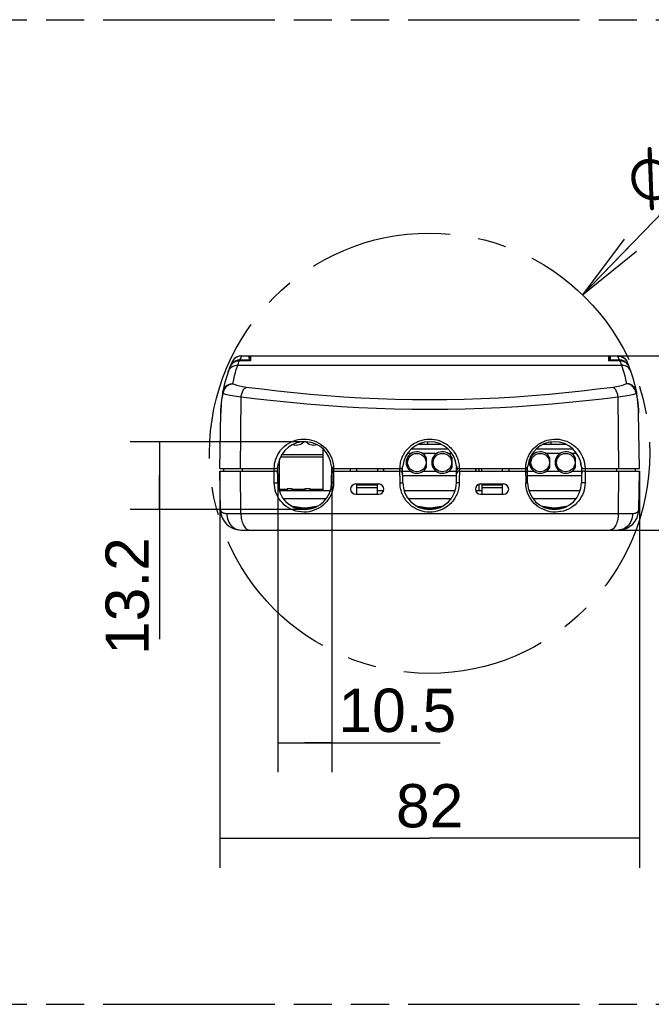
# Model space of a CAD drawing. Header units: millimetres. Extents: x 0 to 210, y 0 to 297.
# Tile 10 of 22: x 108 to 140, y 133 to 183. Entities that reach past the tile are written whole.
import ezdxf
from ezdxf.enums import TextEntityAlignment as Align

# ---------------------------------------------------------------- set-up
doc = ezdxf.new("R2010")
doc.units = ezdxf.units.MM
doc.header["$LTSCALE"] = 19.36
doc.linetypes.add('CENTER', pattern=[0.6, 0.375, -0.075, 0.075, -0.075])
doc.linetypes.add('PHANTOM', pattern=[0.8, 0.45, -0.05, 0.1, -0.05, 0.1, -0.05])
doc.layers.get('0').update_dxf_attribs({"linetype": 'CONTINUOUS'})
for name, color, linetype in [('DEFAULT_3', 7, 'PHANTOM'), ('HOLE', 7, 'CONTINUOUS'), ('Z_DIM_2D', 7, 'CONTINUOUS')]:
    doc.layers.add(name, color=color, linetype=linetype)
doc.styles.add('TEXTSTYLE_3', font='helveticaneueltw1g-ltcn.otf')
doc.styles.add('TEXTSTYLE_4', font='gdt', dxfattribs={"width": 0.7})
doc.dimstyles.new('DIMSTYLE_1', dxfattribs={"dimtxt": 2.2, "dimasz": 3.5, "dimexe": 1.5, "dimexo": 0, "dimgap": 0.55, "dimtad": 1, "dimdec": 1, "dimlfac": 3.846154, "dimdsep": 46, "dimtxsty": 'TEXTSTYLE_3', "dimblk": '_FILLED', "dimblk1": '_FILLED', "dimblk2": '_FILLED', "dimcen": 0.09, "dimclrt": 5, "dimadec": 4, "dimazin": 2, "dimtp": 0.3, "dimtm": 0.3, "dimtfac": 1, "dimtdec": 1, "dimtofl": 0, "dimtmove": 0, "dimatfit": 3, "dimldrblk": '_FILLED', "dimfxl": 0, "dimtolj": 1, "dimarcsym": 0})
doc.dimstyles.new('DIMSTYLE_7', dxfattribs={"dimtxt": 2.2, "dimasz": 3.5, "dimexe": 1.5, "dimexo": 0, "dimgap": 0.55, "dimtad": 1, "dimdec": 1, "dimlfac": 3.846154, "dimdsep": 46, "dimtxsty": 'TEXTSTYLE_3', "dimblk": '_FILLED', "dimblk1": '_FILLED', "dimblk2": '_FILLED', "dimcen": 0.09, "dimclrt": 5, "dimadec": 4, "dimazin": 2, "dimtp": 0.2, "dimtm": 0.2, "dimtfac": 1, "dimtdec": 1, "dimtofl": 0, "dimtmove": 0, "dimatfit": 3, "dimldrblk": '_FILLED', "dimfxl": 0, "dimtolj": 1, "dimarcsym": 0})
doc.dimstyles.new('DIMSTYLE_8', dxfattribs={"dimtxt": 2.2, "dimasz": 3.5, "dimexe": 1.5, "dimexo": 0, "dimtad": 1, "dimdec": 4, "dimlfac": 3.846154, "dimdsep": 46, "dimtxsty": 'TEXTSTYLE_3', "dimblk": '_FILLED', "dimblk1": '_FILLED', "dimblk2": '_FILLED', "dimcen": 0.09, "dimclrt": 5, "dimadec": 4, "dimazin": 2, "dimtp": 0.3, "dimtm": 0.3, "dimtfac": 1, "dimtdec": 4, "dimtofl": 0, "dimtmove": 0, "dimatfit": 1, "dimldrblk": '_FILLED', "dimfxl": 0, "dimtolj": 1, "dimarcsym": 0})

# ---------------------------------------------------------------- blocks, each defined once
blk = doc.blocks.new('*D3')
at = {"layer": 'Z_DIM_2D', "color": 2, "linetype": 'Continuous', "transparency": 16777216}
for p, q in [((137.761, 165.603), (147.171, 165.603)), ((145.671, 165.603), (145.671, 161.184)), ((145.671, 156.765), (145.671, 161.184)), ((137.824, 156.765), (147.171, 156.765))]:
    blk.add_line(p, q, dxfattribs=at)
at = {"layer": 'Z_DIM_2D', "color": 5, "linetype": 'Continuous', "transparency": 16777216, "style": 'TEXTSTYLE_3'}
blk.add_text('34', height=2.2, rotation=90, dxfattribs=at).set_placement((145.121, 161.184), align=Align.CENTER)
blk = doc.blocks.new('_FILLED')
at = {"color": 0, "linetype": 'ByBlock'}
blk.add_solid([(0, 0), (-1, 0.125), (-1, -0.125)], dxfattribs=at)
blk = doc.blocks.new('_NONE')
blk = doc.blocks.new('*D4')
at = {"layer": 'Z_DIM_2D', "color": 2, "linetype": 'Continuous', "transparency": 16777216}
for p, q in [((118.004, 159.755), (118.004, 139.614)), ((139.319, 159.755), (139.319, 139.614)), ((118.004, 141.114), (128.661, 141.114)), ((139.319, 141.114), (128.661, 141.114))]:
    blk.add_line(p, q, dxfattribs=at)
at = {"layer": 'Z_DIM_2D', "color": 5, "linetype": 'Continuous', "transparency": 16777216, "style": 'TEXTSTYLE_3'}
blk.add_text('82', height=2.2, dxfattribs=at).set_placement((128.661, 141.664), align=Align.CENTER)
blk = doc.blocks.new('*D10')
at = {"layer": 'Z_DIM_2D', "color": 2, "linetype": 'Continuous', "transparency": 16777216}
for p, q in [((122.396, 161.248), (113.448, 161.248)), ((114.948, 161.248), (114.948, 159.527)), ((114.948, 157.805), (114.948, 159.527)), ((114.948, 159.527), (114.948, 151.229)), ((122.317, 157.805), (113.448, 157.805))]:
    blk.add_line(p, q, dxfattribs=at)
at = {"layer": 'Z_DIM_2D', "color": 5, "linetype": 'Continuous', "transparency": 16777216, "style": 'TEXTSTYLE_3'}
blk.add_text('13.2', height=2.2, rotation=90, dxfattribs=at).set_placement((114.398, 156.4), align=Align.RIGHT)
blk = doc.blocks.new('*D11')
at = {"layer": 'Z_DIM_2D', "color": 2, "linetype": 'Continuous', "transparency": 16777216}
for p, q in [((120.948, 159.626), (120.948, 144.46)), ((123.686, 159.626), (123.686, 144.46)), ((120.948, 145.96), (122.317, 145.96)), ((123.686, 145.96), (122.317, 145.96)), ((122.317, 145.96), (129.202, 145.96))]:
    blk.add_line(p, q, dxfattribs=at)
at = {"layer": 'Z_DIM_2D', "color": 5, "linetype": 'Continuous', "transparency": 16777216, "style": 'TEXTSTYLE_3'}
blk.add_text('10.5', height=2.2, dxfattribs=at).set_placement((124.03, 146.51))
blk = doc.blocks.new('_OPEN')
at = {"color": 0, "linetype": 'ByBlock'}
for p, q in [((0, 0), (-1, 0.125)), ((-1, -0.125), (0, 0)), ((-1, 0), (0, 0))]:
    blk.add_line(p, q, dxfattribs=at)
blk = doc.blocks.new('*D12')
at = {"layer": 'Z_DIM_2D', "color": 2, "linetype": 'Continuous', "transparency": 16777216}
blk.add_line((136.427, 168.708), (144.35, 176.912), dxfattribs=at)
at = {"layer": 'Z_DIM_2D', "color": 2, "linetype": 'Continuous', "transparency": 16777216, "xscale": 3.5, "yscale": 3.5, "zscale": 3.5, "rotation": 226.0011959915}
blk.add_blockref('_OPEN', (136.427, 168.708), dxfattribs=at)
at = {"layer": 'Z_DIM_2D', "color": 5, "linetype": 'Continuous', "transparency": 16777216}
for s, style, p in [('86', 'TEXTSTYLE_3', (141.902, 175.168)), ('n', 'TEXTSTYLE_4', (139.864, 173.058))]:
    blk.add_text(s, height=2.2, rotation=46.0012, dxfattribs=dict(at, style=style)).set_placement(p)

msp = doc.modelspace()

# ---------------------------------------------------------------- linework, layer by layer
at = {"color": 7, "linetype": 'Continuous'}
for p, q in [((118.798409, 165.504273), (118.757333, 165.470722)), ((119.106399, 165.605296), (138.21629, 165.605296)), ((119.485422, 165.605296), (119.487641, 165.351044)), ((119.561344, 165.605296), (119.561344, 165.351044)), ((137.761344, 165.35055), (137.761344, 165.605296)), ((137.837267, 165.605296), (137.835048, 165.351044)), ((118.527994, 165.054214), (118.514968, 165.024134)), ((118.542431, 165.083196), (118.527994, 165.054214)), ((118.548581, 165.106509), (118.554437, 165.106509)), ((118.574493, 165.138578), (118.554437, 165.106509)), ((118.575544, 165.137922), (118.578276, 165.141893)), ((118.719891, 165.433163), (118.686472, 165.391991)), ((118.757333, 165.470722), (118.719891, 165.433163)), ((118.998383, 165.35055), (118.976058, 165.351044)), ((119.561344, 165.351044), (118.976088, 165.351044)), ((138.346601, 165.351044), (137.761344, 165.351044)), ((138.346631, 165.351044), (138.324306, 165.35055)), ((138.602832, 165.433125), (138.5654, 165.470682)), ((138.63624, 165.391959), (138.602832, 165.433125)), ((138.663304, 165.350626), (138.63624, 165.391959)), ((138.744413, 165.141893), (138.732956, 165.157807)), ((138.744413, 165.141893), (138.747145, 165.137922)), ((138.768252, 165.106509), (138.746999, 165.140491)), ((138.768252, 165.106509), (138.774108, 165.106509)), ((118.001344, 159.885296), (118.050878, 162.72309)), ((139.321344, 159.885296), (139.271811, 162.72309)), ((122.238772, 161.196929), (122.204466, 161.245457)), ((122.260645, 161.24812), (122.251452, 161.211095)), ((122.409237, 161.211095), (122.400263, 161.247236)), ((122.453107, 161.241052), (122.421922, 161.196925)), ((129.255125, 161.113796), (128.067682, 161.113796)), ((128.245344, 161.184613), (128.245344, 161.113796)), ((128.557344, 161.245818), (128.557344, 161.113796)), ((135.598373, 161.113796), (134.410364, 161.113796)), ((134.511344, 161.157483), (134.511344, 161.113796)), ((134.823344, 161.237463), (134.823344, 161.113796)), ((123.240344, 160.890545), (123.240344, 158.773796)), ((121.030344, 158.773796), (121.030344, 160.338376)), ((128.505344, 159.958245), (128.505344, 160.423347)), ((129.805344, 159.958245), (129.805344, 160.423347)), ((134.771344, 159.958245), (134.771344, 160.423347)), ((136.071344, 159.958245), (136.071344, 160.423347)), ((118.001344, 159.885296), (120.828007, 159.885296)), ((118.037968, 157.787146), (118.003614, 159.755296)), ((118.003614, 159.755296), (120.818317, 159.755296)), ((118.207135, 159.755296), (118.209404, 159.885296)), ((120.952396, 159.158385), (120.945405, 159.95952)), ((123.682293, 159.158385), (123.689286, 159.959778)), ((123.806682, 159.885296), (127.172007, 159.885296)), ((123.816372, 159.755296), (127.162317, 159.755296)), ((124.644344, 159.755296), (124.644344, 159.885296)), ((124.969344, 159.757565), (124.969344, 159.885296)), ((126.009344, 159.885296), (126.009344, 159.757565)), ((126.334344, 159.755296), (126.334344, 159.885296)), ((127.296396, 159.15839), (127.289405, 159.959471)), ((127.293173, 159.527796), (130.029516, 159.527796)), ((130.026293, 159.158386), (130.033283, 159.959471)), ((130.150682, 159.885296), (133.516007, 159.885296)), ((130.160372, 159.755296), (133.506317, 159.755296)), ((130.988344, 159.885296), (130.988344, 159.755296)), ((131.157344, 159.885296), (131.157344, 159.755296)), ((131.313344, 159.757565), (131.313344, 159.885296)), ((132.353344, 159.885296), (132.353344, 159.757565)), ((132.678344, 159.885296), (132.678344, 159.755296)), ((133.640396, 159.158385), (133.633403, 159.959776)), ((133.637173, 159.527796), (136.373516, 159.527796)), ((136.377284, 159.95952), (136.370293, 159.158385)), ((136.494682, 159.885296), (139.321344, 159.885296)), ((136.504372, 159.755296), (139.319075, 159.755296)), ((139.115554, 159.755296), (139.113285, 159.885296)), ((139.284721, 157.787146), (139.319075, 159.755296)), ((124.904344, 159.105296), (126.074344, 159.105296)), ((124.969344, 158.585296), (124.969344, 159.105296)), ((124.969344, 159.053296), (126.009344, 159.053296)), ((126.009344, 158.585296), (126.009344, 159.105296)), ((131.157344, 159.088142), (131.157344, 158.773796)), ((131.248344, 159.105296), (132.418344, 159.105296)), ((131.313344, 159.105296), (131.313344, 158.585296)), ((131.313344, 159.053296), (132.353344, 159.053296)), ((132.353344, 159.105296), (132.353344, 158.585296)), ((121.012416, 158.773796), (123.622307, 158.773796)), ((121.420344, 158.851796), (121.420344, 158.773796)), ((121.680344, 158.851796), (121.420344, 158.851796)), ((121.680344, 158.773796), (121.680344, 158.851796)), ((122.330344, 158.851796), (122.330344, 158.773796)), ((122.590344, 158.851796), (122.330344, 158.851796)), ((122.590344, 158.773796), (122.590344, 158.851796)), ((124.904344, 158.585296), (126.074344, 158.585296)), ((124.969344, 158.923296), (126.009344, 158.923296)), ((126.009344, 158.773796), (126.324236, 158.773796)), ((127.355577, 158.773796), (129.96712, 158.773796)), ((130.998477, 158.773796), (131.313344, 158.773796)), ((131.248344, 158.585296), (132.418344, 158.585296)), ((131.313344, 158.923296), (132.353344, 158.923296)), ((133.700382, 158.773796), (136.310274, 158.773796)), ((121.222001, 158.357796), (123.41275, 158.357796)), ((127.56477, 158.357796), (129.758024, 158.357796)), ((133.909938, 158.357796), (136.10069, 158.357796)), ((121.618514, 157.998352), (122.264412, 157.887834)), ((122.370277, 157.887834), (123.016273, 157.998369)), ((127.962096, 157.998424), (128.608412, 157.887834)), ((128.714277, 157.887834), (129.360652, 157.998434)), ((134.30641, 157.99837), (134.952412, 157.887834)), ((135.058277, 157.887834), (135.704143, 157.998347)), ((119.077809, 156.765296), (138.24488, 156.765296))]:
    msp.add_line(p, q, dxfattribs=at)
at = {"color": 9, "linetype": 'Continuous'}
for p, q in [((119.106399, 165.605296), (119.106062, 165.602576)), ((119.106062, 165.602576), (119.485446, 165.602576)), ((119.513528, 165.351044), (119.511196, 165.605296)), ((119.561344, 165.602576), (137.761344, 165.602576)), ((137.811493, 165.605296), (137.809161, 165.351044)), ((137.837243, 165.602576), (138.216627, 165.602576)), ((138.216627, 165.602576), (138.21629, 165.605296)), ((118.91833, 165.139126), (138.404359, 165.139126)), ((118.97761, 165.297951), (118.998383, 165.35055)), ((119.023534, 165.412359), (119.487106, 165.412359)), ((119.561344, 165.397269), (119.513125, 165.397269)), ((137.809564, 165.397268), (137.761344, 165.397268)), ((137.835583, 165.412359), (138.299155, 165.412359)), ((119.056867, 159.885296), (119.088117, 163.512834)), ((138.265822, 159.885296), (138.23457, 163.512834)), ((123.240344, 160.579873), (121.143391, 160.579873)), ((127.542183, 160.666165), (127.742759, 160.666165)), ((129.611776, 160.864538), (127.71095, 160.864538)), ((128.279935, 160.666165), (129.042759, 160.666165)), ((129.579935, 160.666165), (129.78057, 160.666165)), ((133.886218, 160.666165), (134.008759, 160.666165)), ((135.956026, 160.864538), (134.055487, 160.864538)), ((134.545935, 160.666165), (135.308759, 160.666165)), ((135.845935, 160.666165), (136.123657, 160.666165)), ((121.093635, 160.487949), (123.240344, 160.487949)), ((119.076443, 157.608322), (119.057985, 159.755296)), ((119.158226, 159.755296), (119.159344, 159.885296)), ((120.769764, 159.154981), (120.762852, 159.885236)), ((123.785737, 159.881355), (123.779727, 159.154981)), ((127.156363, 159.154981), (127.149884, 159.885296)), ((127.709532, 159.735796), (127.291357, 159.735796)), ((129.009532, 159.735796), (128.313153, 159.735796)), ((130.031512, 159.735796), (129.613153, 159.735796)), ((130.172805, 159.885296), (130.166326, 159.154981)), ((133.536952, 159.881355), (133.542962, 159.154981)), ((133.975532, 159.735796), (133.635357, 159.735796)), ((135.275532, 159.735796), (134.579153, 159.735796)), ((136.375332, 159.735796), (135.879153, 159.735796)), ((136.559837, 159.885236), (136.552924, 159.154981)), ((138.164463, 159.755296), (138.163345, 159.885296)), ((138.246246, 157.608322), (138.264704, 159.755296)), ((120.832799, 159.155368), (120.874382, 159.15589)), ((120.874382, 159.15589), (120.910312, 159.156559)), ((127.219073, 159.15571), (127.254708, 159.156415)), ((130.166326, 159.154981), (130.12383, 159.155415)), ((133.542962, 159.154981), (133.581927, 159.155672)), ((136.511398, 159.155181), (136.468663, 159.155607)), ((136.552924, 159.154981), (136.511398, 159.155181)), ((121.420344, 158.825796), (121.030344, 158.825796)), ((122.330344, 158.825796), (121.680344, 158.825796)), ((123.240344, 158.825796), (122.590344, 158.825796)), ((118.349704, 157.608322), (138.972985, 157.608322)), ((121.723354, 157.941778), (122.257989, 157.850295)), ((122.21265, 157.805296), (122.03723, 157.835313)), ((122.250805, 157.808309), (122.264412, 157.887834)), ((122.383897, 157.808238), (122.370277, 157.887834)), ((122.3767, 157.850295), (122.91102, 157.941724)), ((122.590814, 157.834176), (122.507288, 157.819884)), ((128.067692, 157.94172), (128.601989, 157.850295)), ((128.474784, 157.819305), (128.381436, 157.835278)), ((128.608412, 157.887834), (128.594789, 157.808218)), ((128.727903, 157.808199), (128.714277, 157.887834)), ((128.7207, 157.850295), (129.254931, 157.941709)), ((128.937546, 157.834644), (128.843189, 157.818498)), ((134.411657, 157.941726), (134.945989, 157.850295)), ((134.815347, 157.819893), (134.731843, 157.834182)), ((134.938793, 157.80824), (134.952412, 157.887834)), ((135.071884, 157.808312), (135.058277, 157.887834)), ((135.0647, 157.850295), (135.599285, 157.94177)), ((135.285552, 157.835329), (135.198915, 157.820504))]:
    msp.add_line(p, q, dxfattribs=at)
for points in [[(119.106062, 165.602576), (119.046656, 165.599384), (118.988029, 165.58944), (118.930949, 165.572875), (118.876167, 165.549905), (118.824399, 165.520833), (118.776326, 165.486038), (118.732576, 165.445979), (118.693726, 165.401179), (118.660282, 165.352226), (118.632686, 165.299764)], [(119.106062, 165.602576), (119.084797, 165.555256), (119.063954, 165.50778), (119.043533, 165.460148), (119.023534, 165.412359)], [(138.216627, 165.602576), (138.276033, 165.599384), (138.33466, 165.58944), (138.39174, 165.572875), (138.446522, 165.549905), (138.49829, 165.520833), (138.546363, 165.486038), (138.590112, 165.445979), (138.628963, 165.401179), (138.662406, 165.352226), (138.690003, 165.299763)], [(138.299155, 165.412359), (138.279156, 165.460148), (138.258735, 165.50778), (138.237892, 165.555256), (138.216627, 165.602576)], [(118.42863, 164.796014), (118.453676, 164.854475), (118.485733, 164.909415), (118.524317, 164.960004), (118.568846, 165.005481), (118.618648, 165.045158), (118.672971, 165.078437), (118.730997, 165.104816), (118.791848, 165.123896), (118.854609, 165.135391), (118.91833, 165.139126)], [(118.754369, 164.596132), (118.799366, 164.764907), (118.842932, 164.911748), (118.882277, 165.036369), (118.91833, 165.139126)], [(118.91833, 165.139126), (118.937584, 165.192239), (118.957344, 165.245181), (118.97761, 165.297951)], [(119.513125, 165.397296), (119.506415, 165.397693), (119.500159, 165.398943), (119.494782, 165.400963), (119.490647, 165.403616), (119.488036, 165.406721), (119.487126, 165.41007)], [(137.809564, 165.397296), (137.816275, 165.397693), (137.822531, 165.398944), (137.827908, 165.400964), (137.832042, 165.403617), (137.834653, 165.406722), (137.835563, 165.41007)], [(138.324306, 165.35055), (138.345078, 165.297951), (138.365345, 165.245181), (138.385105, 165.192239), (138.404359, 165.139126)], [(138.404359, 165.139126), (138.440412, 165.03637), (138.479756, 164.91175), (138.523323, 164.764906)], [(138.894059, 164.796014), (138.869013, 164.854475), (138.836956, 164.909415), (138.798372, 164.960004), (138.753843, 165.005481), (138.704041, 165.045158), (138.649718, 165.078437), (138.591692, 165.104816), (138.530841, 165.123896), (138.46808, 165.135391), (138.404359, 165.139126)], [(118.667519, 164.194387), (118.710729, 164.405981), (118.754369, 164.596132)], [(138.523323, 164.764906), (138.568321, 164.596128), (138.61196, 164.405978), (138.65517, 164.194387)], [(118.156008, 163.779393), (118.170065, 163.836739), (118.190805, 163.891971), (118.217985, 163.944472), (118.251214, 163.993474), (118.290063, 164.038338), (118.333989, 164.078446), (118.382416, 164.113264), (118.434683, 164.142325), (118.490085, 164.165227), (118.547887, 164.181676), (118.607237, 164.19144), (118.667519, 164.194387)], [(118.175362, 163.694889), (118.18422, 163.757784), (118.200594, 163.819576), (118.224065, 163.879315), (118.254337, 163.936096), (118.290938, 163.989039), (118.333309, 164.037334), (118.380808, 164.080246), (118.432688, 164.117107), (118.488186, 164.147367), (118.546406, 164.170546), (118.606538, 164.186274), (118.667519, 164.194387)], [(119.344134, 164.010501), (119.251997, 164.023703), (119.16451, 164.038295), (119.08143, 164.054296), (119.003484, 164.071546), (118.931203, 164.089938), (118.864944, 164.109334), (118.805147, 164.129615), (118.752096, 164.150639), (118.706274, 164.172219), (118.667519, 164.194387)], [(119.088055, 163.512841), (119.095967, 163.57107), (119.107049, 163.62844), (119.121159, 163.684217), (119.138117, 163.737689), (119.157706, 163.788174), (119.179676, 163.835027), (119.203746, 163.877649), (119.22961, 163.915495), (119.256936, 163.948083), (119.285376, 163.974996), (119.314566, 163.995891), (119.344134, 164.010501)], [(137.978555, 164.010501), (137.190002, 163.909973), (136.384902, 163.81539), (135.562062, 163.727527), (134.725058, 163.64755), (133.87624, 163.576494), (133.018088, 163.515101), (132.153323, 163.464135), (131.283571, 163.42402), (130.411155, 163.395163), (129.536714, 163.377769), (128.661357, 163.371949), (127.786001, 163.377769), (126.911561, 163.395163), (126.039146, 163.424019), (125.169396, 163.464133), (124.304631, 163.515099), (123.446477, 163.576492), (122.597656, 163.647548), (121.760643, 163.727525), (120.937795, 163.815389), (120.13269, 163.909973), (119.344134, 164.010501)], [(138.65517, 164.194387), (138.616414, 164.172218), (138.57059, 164.150638), (138.517537, 164.129614), (138.457739, 164.109332), (138.391477, 164.089935), (138.319193, 164.071544), (138.241245, 164.054293), (138.158165, 164.038292), (138.070683, 164.023702), (137.978555, 164.010501)], [(138.234635, 163.512841), (138.226723, 163.57107), (138.21564, 163.62844), (138.20153, 163.684217), (138.184573, 163.73769), (138.164983, 163.788175), (138.143013, 163.835027), (138.118943, 163.877649), (138.093079, 163.915495), (138.065753, 163.948083), (138.037313, 163.974997), (138.008123, 163.995891), (137.978555, 164.010501)], [(139.166681, 163.779393), (139.152624, 163.83674), (139.131883, 163.891972), (139.104703, 163.944473), (139.071474, 163.993475), (139.032625, 164.03834), (138.988698, 164.078448), (138.940271, 164.113265), (138.888004, 164.142325), (138.832602, 164.165227), (138.774801, 164.181676), (138.715452, 164.19144), (138.65517, 164.194387)], [(139.147327, 163.694889), (139.138469, 163.757784), (139.122095, 163.819576), (139.098624, 163.879315), (139.068352, 163.936096), (139.03175, 163.989039), (138.98938, 164.037334), (138.941881, 164.080246), (138.890001, 164.117108), (138.834503, 164.147367), (138.776283, 164.170546), (138.716151, 164.186274), (138.65517, 164.194387)], [(118.050878, 162.72309), (118.056794, 162.887622), (118.068749, 163.051259), (118.086686, 163.214125), (118.110513, 163.375849), (118.140112, 163.536062), (118.175366, 163.694887)], [(118.175362, 163.694889), (118.164196, 163.716585), (118.157215, 163.738019), (118.154479, 163.759013), (118.156008, 163.779393)], [(119.088117, 163.512834), (118.964063, 163.525941), (118.84571, 163.540387), (118.73371, 163.556227), (118.628684, 163.573298), (118.531214, 163.5915), (118.441873, 163.610699), (118.361181, 163.630773), (118.289599, 163.651584), (118.227543, 163.672933), (118.175366, 163.694887)], [(138.23457, 163.512833), (137.425248, 163.412874), (136.597023, 163.319668), (135.751584, 163.232712), (134.891566, 163.153512), (134.019439, 163.083202), (133.137709, 163.022391), (132.249189, 162.971974), (131.355565, 162.932223), (130.459186, 162.903695), (129.560751, 162.886436), (128.661365, 162.880713), (127.761979, 162.886436), (126.863545, 162.903693), (125.967167, 162.932222), (125.073544, 162.971971), (124.185025, 163.022388), (123.303293, 163.083199), (122.431162, 163.153509), (121.571136, 163.232709), (120.725688, 163.319666), (119.897452, 163.412873), (119.088117, 163.512834)], [(139.147323, 163.694887), (139.095146, 163.672933), (139.03309, 163.651584), (138.961509, 163.630773), (138.880816, 163.610699), (138.791475, 163.5915), (138.694005, 163.573298), (138.588979, 163.556227), (138.476979, 163.540387), (138.358626, 163.525941), (138.23457, 163.512834)], [(139.147323, 163.694887), (139.182567, 163.536114), (139.212162, 163.375934), (139.23599, 163.214225), (139.253932, 163.051353), (139.265892, 162.887682), (139.271811, 162.72309)], [(139.166681, 163.779393), (139.16821, 163.759013), (139.165474, 163.738019), (139.158493, 163.716585), (139.147327, 163.694889)], [(120.769744, 159.885296), (120.774624, 160.008269), (120.789656, 160.130033), (120.814869, 160.250941), (120.850213, 160.369931), (120.895696, 160.48631), (120.951226, 160.599329), (121.01682, 160.708324), (121.092208, 160.812358), (121.177336, 160.910622), (121.271596, 161.002074), (121.374662, 161.085703), (121.485628, 161.160606), (121.603867, 161.225766), (121.728185, 161.280511), (121.857621, 161.323936), (121.990796, 161.355723), (122.126433, 161.375224), (122.26319, 161.382521), (122.399657, 161.377348), (122.53467, 161.360097), (122.66688, 161.330879), (122.795355, 161.290266), (122.918962, 161.238637), (123.036915, 161.176681), (123.148252, 161.104955), (123.252348, 161.024227), (123.348407, 160.935188), (123.43597, 160.838615), (123.514429, 160.735257), (123.583436, 160.625889), (123.642536, 160.511271), (123.691459, 160.392192), (123.729855, 160.269367), (123.757529, 160.143794), (123.774147, 160.016861), (123.779802, 159.888106)], [(127.156314, 159.885296), (127.15722, 159.943238), (127.160821, 160.003208), (127.167015, 160.065416), (127.176105, 160.129237), (127.188337, 160.194257), (127.203776, 160.260064), (127.222582, 160.326249), (127.24471, 160.39239), (127.270219, 160.458058), (127.298963, 160.522874), (127.330883, 160.586407), (127.365773, 160.648378), (127.403452, 160.708388), (127.443783, 160.766361), (127.486455, 160.821962), (127.531819, 160.875575), (127.579798, 160.927297), (127.631371, 160.977651), (127.687137, 161.027219), (127.748158, 161.075928), (127.81537, 161.124144), (127.889738, 161.171141), (127.972434, 161.216817), (128.063768, 161.259672), (128.164578, 161.298799), (128.274454, 161.332325), (128.39441, 161.358637), (128.521009, 161.376052), (128.652878, 161.382084), (128.784825, 161.377525), (128.9117, 161.361503), (129.032013, 161.336516), (129.1422, 161.304231), (129.243336, 161.266266), (129.335032, 161.224496), (129.418123, 161.179823), (129.492928, 161.133739), (129.560615, 161.086353), (129.622148, 161.038391), (129.678461, 160.989499), (129.730611, 160.939755), (129.779197, 160.888589), (129.825202, 160.835486), (129.868539, 160.780361), (129.909557, 160.72284), (129.947931, 160.663277), (129.983502, 160.601794), (130.016122, 160.53872), (130.045605, 160.47432), (130.071904, 160.408905), (130.094902, 160.342777), (130.114627, 160.276239), (130.131035, 160.209601), (130.14422, 160.143157), (130.154209, 160.077203), (130.161152, 160.012041), (130.165227, 159.948122), (130.166375, 159.885296)], [(133.542883, 159.888105), (133.543475, 159.931799), (133.545575, 159.976895), (133.549079, 160.023246), (133.554297, 160.071294), (133.561385, 160.121361), (133.570709, 160.173669), (133.58254, 160.228545), (133.597325, 160.285985), (133.615566, 160.346426), (133.637365, 160.408875), (133.663183, 160.473), (133.692447, 160.53725), (133.724885, 160.600081), (133.760056, 160.661142), (133.797402, 160.719421), (133.837018, 160.775353), (133.878675, 160.828895), (133.922787, 160.88047), (133.969408, 160.930354), (134.019372, 160.978944), (134.073227, 161.026757), (134.131864, 161.073716), (134.196091, 161.12012), (134.266678, 161.16535), (134.344602, 161.209302), (134.430006, 161.250734), (134.523424, 161.288843), (134.624624, 161.322203), (134.733847, 161.349617), (134.850185, 161.369599), (134.973524, 161.380621), (135.101727, 161.381611), (135.233692, 161.370903), (135.366269, 161.34875), (135.496352, 161.31456), (135.62286, 161.269202), (135.743932, 161.213062), (135.858904, 161.146989), (135.966708, 161.071632), (136.066746, 160.987974), (136.158164, 160.896894), (136.240674, 160.79935), (136.31371, 160.696346), (136.377238, 160.588629), (136.431022, 160.477071), (136.475068, 160.362309), (136.509294, 160.245028), (136.533702, 160.125956), (136.548243, 160.006164), (136.552945, 159.885296)], [(120.769764, 159.154981), (120.790085, 159.155051), (120.832799, 159.155368)], [(123.779727, 159.154981), (123.773077, 159.027176), (123.755613, 158.901208), (123.727241, 158.776617), (123.688297, 158.654787), (123.638976, 158.536723), (123.579623, 158.423113), (123.510502, 158.314729), (123.432062, 158.212318), (123.344645, 158.116638), (123.248851, 158.028428), (123.145132, 157.948452), (123.034276, 157.877391), (122.916898, 157.815998), (122.793954, 157.764824), (122.666222, 157.724544), (122.534822, 157.695527), (122.400679, 157.67833), (122.265108, 157.673058), (122.129255, 157.680087), (121.994475, 157.699168), (121.862051, 157.730385), (121.733257, 157.773117), (121.609446, 157.827066), (121.491581, 157.891346), (121.380846, 157.965308), (121.277874, 158.047947), (121.183573, 158.138375), (121.098269, 158.235597), (121.022573, 158.338583), (120.956535, 158.446547), (120.900423, 158.558578), (120.854232, 158.67401), (120.81806, 158.792123), (120.791902, 158.912157), (120.775814, 159.032985), (120.769764, 159.154981)], [(120.910312, 159.156559), (120.924899, 159.156927), (120.93668, 159.157304), (120.945333, 159.157679), (120.95062, 159.158043), (120.952396, 159.158385)], [(123.779727, 159.154981), (123.740761, 159.155672), (123.723928, 159.156087), (123.709488, 159.156533), (123.69783, 159.156998), (123.689272, 159.157471), (123.684044, 159.157937), (123.682287, 159.158385)], [(127.156363, 159.154981), (127.177765, 159.15517), (127.219073, 159.15571)], [(130.166326, 159.154981), (130.164493, 159.092023), (130.15981, 159.028444), (130.152325, 158.964172), (130.141894, 158.899424), (130.128412, 158.834333), (130.111809, 158.76908), (130.091971, 158.703782), (130.068917, 158.638765), (130.042569, 158.574256), (130.013093, 158.510678), (129.980558, 158.448441), (129.945169, 158.387804), (129.907123, 158.329158), (129.866505, 158.272518), (129.823597, 158.218156), (129.778013, 158.165696), (129.72978, 158.115004), (129.677947, 158.065622), (129.621904, 158.017004), (129.560664, 157.969273), (129.49335, 157.922135), (129.41903, 157.876293), (129.336608, 157.831879), (129.245706, 157.790316), (129.145491, 157.752459), (129.036232, 157.720149), (128.916743, 157.694938), (128.790556, 157.678548), (128.65894, 157.673523), (128.527498, 157.678951), (128.401843, 157.69564), (128.283208, 157.720982), (128.175178, 157.753119), (128.076295, 157.790603), (127.986557, 157.831637), (127.905172, 157.875418), (127.831715, 157.92057), (127.765078, 157.967018), (127.704293, 158.014126), (127.648515, 158.062201), (127.59677, 158.111156), (127.548475, 158.161535), (127.502695, 158.21383), (127.459521, 158.268104), (127.418631, 158.324694), (127.380331, 158.383259), (127.344778, 158.443661), (127.312093, 158.505636), (127.282431, 158.568958), (127.255839, 158.633373), (127.232416, 158.698652), (127.212166, 158.764495), (127.195145, 158.830629), (127.18129, 158.896746), (127.1706, 158.962554), (127.162946, 159.027737), (127.158184, 159.091827), (127.156363, 159.154981)], [(127.254708, 159.156415), (127.269164, 159.156807), (127.280835, 159.157211), (127.289403, 159.157615), (127.294638, 159.15801), (127.296396, 159.158385)], [(130.12383, 159.155415), (130.08483, 159.156046), (130.06798, 159.156415), (130.053524, 159.156807), (130.041854, 159.157211), (130.033285, 159.157615), (130.028051, 159.15801), (130.026292, 159.158385)], [(136.552924, 159.154981), (136.546877, 159.033016), (136.530797, 158.912221), (136.504655, 158.792224), (136.468504, 158.674147), (136.422344, 158.558755), (136.36627, 158.446757), (136.300271, 158.338816), (136.224617, 158.235843), (136.13936, 158.138631), (136.04511, 158.048207), (135.942192, 157.965563), (135.83151, 157.891589), (135.713698, 157.827287), (135.58992, 157.773304), (135.461122, 157.730522), (135.328654, 157.69925), (135.193764, 157.680123), (135.057788, 157.673059), (134.922123, 157.678321), (134.787914, 157.695519), (134.656488, 157.724538), (134.528755, 157.764816), (134.405828, 157.81598), (134.288475, 157.877354), (134.17764, 157.948392), (134.073937, 158.028343), (133.97815, 158.11653), (133.890733, 158.21219), (133.812285, 158.314588), (133.74315, 158.422967), (133.683779, 158.53658), (133.634441, 158.654652), (133.595481, 158.776488), (133.567096, 158.901098), (133.549621, 159.02711), (133.542962, 159.154981)], [(133.581927, 159.155672), (133.598758, 159.156087), (133.613198, 159.156533), (133.624855, 159.156998), (133.633413, 159.157471), (133.638641, 159.157937), (133.640396, 159.158385)], [(136.468663, 159.155607), (136.429367, 159.15621), (136.412372, 159.156559), (136.397784, 159.156927), (136.386002, 159.157304), (136.37735, 159.157679), (136.372063, 159.158043), (136.370287, 159.158385)], [(118.037968, 157.787146), (118.03981, 157.76916), (118.044665, 157.751572), (118.052489, 157.7343), (118.06319, 157.717588), (118.076656, 157.701605), (118.092739, 157.686493), (118.111265, 157.672412), (118.13203, 157.659477), (118.154798, 157.647835), (118.179344, 157.637556), (118.205421, 157.628742), (118.23278, 157.62144), (118.26116, 157.615725), (118.290291, 157.611612), (118.319863, 157.60915), (118.349704, 157.608322)], [(118.349704, 157.608322), (118.355588, 157.513426), (118.370354, 157.419881), (118.393821, 157.328837), (118.425699, 157.241415), (118.465597, 157.158689), (118.513024, 157.081677), (118.567397, 157.011326), (118.628046, 156.948501), (118.694227, 156.893975), (118.765125, 156.848418), (118.839868, 156.81239), (118.917537, 156.786335), (118.997178, 156.770572), (119.077809, 156.765296)], [(119.076443, 157.608322), (119.079147, 157.525238), (119.085806, 157.443078), (119.096355, 157.362614), (119.110697, 157.284606), (119.128695, 157.209788), (119.150181, 157.138864), (119.174951, 157.072502), (119.202773, 157.011328), (119.233385, 156.955917), (119.266498, 156.906791), (119.3018, 156.864413), (119.33896, 156.829183), (119.377626, 156.801431), (119.417435, 156.781419), (119.458012, 156.769337), (119.498975, 156.765296)], [(138.246246, 157.608322), (138.243542, 157.525238), (138.236883, 157.443078), (138.226334, 157.362614), (138.211992, 157.284606), (138.193994, 157.209788), (138.172508, 157.138864), (138.147738, 157.072502), (138.119916, 157.011328), (138.089304, 156.955917), (138.056191, 156.906791), (138.020889, 156.864413), (137.983729, 156.829183), (137.945063, 156.801431), (137.905254, 156.781419), (137.864677, 156.769337), (137.823714, 156.765296)], [(138.972985, 157.608322), (138.967101, 157.513426), (138.952335, 157.419881), (138.928868, 157.328838), (138.89699, 157.241416), (138.857092, 157.15869), (138.809665, 157.081678), (138.755293, 157.011327), (138.694643, 156.948502), (138.628463, 156.893976), (138.557565, 156.848418), (138.482822, 156.81239), (138.405152, 156.786335), (138.325512, 156.770572), (138.24488, 156.765296)], [(138.972985, 157.608322), (139.002826, 157.60915), (139.032398, 157.611612), (139.061528, 157.615724), (139.089907, 157.62144), (139.117266, 157.628742), (139.143344, 157.637556), (139.16789, 157.647835), (139.190659, 157.659477), (139.211425, 157.672412), (139.229951, 157.686494), (139.246034, 157.701606), (139.2595, 157.717588), (139.2702, 157.7343), (139.278024, 157.751572), (139.282879, 157.76916), (139.284721, 157.787146)]]:
    msp.add_lwpolyline(points, dxfattribs=at)
at = {"color": 7, "linetype": 'Continuous'}
for points in [[(119.061478, 165.602724), (119.042302, 165.601331), (118.99005, 165.592113), (118.939013, 165.577619), (118.889723, 165.558003), (118.842691, 165.533468), (118.798409, 165.504273)], [(138.5654, 165.470682), (138.524333, 165.504235), (138.480055, 165.533434), (138.433026, 165.557975), (138.383733, 165.5776), (138.332688, 165.592101), (138.280424, 165.601326), (138.261113, 165.60273)], [(118.575544, 165.137922), (118.558281, 165.111095), (118.542431, 165.083196)], [(118.677874, 165.248292), (118.656513, 165.230381), (118.636975, 165.212015), (118.619165, 165.193334), (118.603335, 165.17505), (118.589733, 165.157807), (118.578276, 165.141893)], [(118.673747, 165.254353), (118.647698, 165.229239), (118.622448, 165.201862), (118.598306, 165.172255)], [(118.686472, 165.391991), (118.657424, 165.347634), (118.633053, 165.30057)], [(119.023534, 165.412359), (118.981764, 165.406567), (118.942774, 165.398344), (118.906754, 165.388291), (118.873135, 165.376695), (118.84155, 165.36375), (118.811585, 165.349514), (118.782798, 165.333931), (118.754898, 165.316866), (118.727417, 165.298022), (118.700431, 165.277285), (118.673747, 165.254353)], [(118.976058, 165.351044), (118.957198, 165.350693), (118.918083, 165.347647), (118.88105, 165.341821), (118.846061, 165.33356), (118.813087, 165.323154), (118.782114, 165.310892), (118.753122, 165.297024), (118.726096, 165.281807), (118.70104, 165.2655), (118.677874, 165.248292)], [(138.648893, 165.254397), (138.622204, 165.277329), (138.595215, 165.298064), (138.567736, 165.316901), (138.53984, 165.33396), (138.511061, 165.349536), (138.481104, 165.363765), (138.449529, 165.376705), (138.415919, 165.388296), (138.379907, 165.398346), (138.340922, 165.406568), (138.299155, 165.412359)], [(138.666176, 165.230381), (138.644815, 165.248292), (138.621649, 165.2655), (138.596593, 165.281807), (138.569567, 165.297024), (138.540575, 165.310892), (138.509602, 165.323154), (138.476628, 165.33356), (138.441639, 165.341821), (138.404606, 165.347647), (138.365491, 165.350693), (138.346631, 165.351044)], [(138.724365, 165.172278), (138.700212, 165.201895), (138.674952, 165.229279), (138.648893, 165.254397)], [(138.732956, 165.157807), (138.719354, 165.17505), (138.703524, 165.193334), (138.685714, 165.212015), (138.666176, 165.230381)], [(138.780258, 165.083196), (138.764407, 165.111095), (138.747145, 165.137922)], [(138.807721, 165.024134), (138.794695, 165.054214), (138.780258, 165.083196)], [(122.280209, 161.248852), (122.244327, 161.201741), (122.189199, 161.153995), (122.122211, 161.114557), (122.045364, 161.085502), (121.962095, 161.067344), (121.875344, 161.061442), (121.788594, 161.067344), (121.705325, 161.085502), (121.684347, 161.093433)], [(122.961334, 161.087759), (122.955364, 161.085502), (122.872095, 161.067344), (122.785344, 161.061442), (122.698594, 161.067344), (122.615325, 161.085502), (122.538478, 161.114557), (122.47149, 161.153995), (122.416362, 161.201741), (122.38048, 161.248852)], [(120.957519, 160.00399), (120.961491, 160.043062), (120.966597, 160.082041), (120.972838, 160.120926), (120.980214, 160.159718)]]:
    msp.add_lwpolyline(points, dxfattribs=at)
for centre in [(128.011344, 160.190796), (129.311344, 160.190796), (134.277344, 160.190796), (135.577344, 160.190796)]:
    msp.add_circle(centre, 0.468, dxfattribs=at)
for centre, radius, start, end in [((119.106399, 165.085296), 0.52, 89.9999998, 155.5444089), ((138.21629, 165.085296), 0.52, 24.4555899, 90), ((124.549888, 162.609649), 6.5, 155.5444101, 179), ((132.772801, 162.609649), 6.5, 1, 24.4555899), ((122.317344, 159.885296), 1.365, 4.988542, 168.4022368), ((128.661344, 159.885296), 1.365, 4.988542, 175.011458), ((135.005344, 159.885296), 1.365, 4.988542, 175.011458), ((128.011344, 160.190796), 0.546, 25.2087653, 334.7912347), ((129.311344, 160.190796), 0.546, 25.2087653, 334.7912347), ((134.277344, 160.190796), 0.546, 25.2087653, 334.7912347), ((135.577344, 160.190796), 0.546, 25.2087653, 334.7912347), ((120.828007, 160.015296), 0.13, 270, 354.9219293), ((123.806682, 160.015296), 0.13, 184.988542, 270), ((127.172007, 160.015296), 0.13, 270, 355.011458), ((130.150682, 160.015296), 0.13, 184.988542, 270), ((133.516007, 160.015296), 0.13, 270, 355.011458), ((136.877344, 160.190796), 0.546, 178.4667144, 200.1191532), ((136.494682, 160.015296), 0.13, 185.0780792, 270), ((120.818317, 159.625296), 0.13, 0.5, 90), ((123.816372, 159.625296), 0.13, 90, 179.5), ((123.817507, 159.755296), 0.13, 101.7910442, 179.5), ((126.711344, 160.190796), 0.546, 214.0274518, 226.2884921), ((127.162317, 159.625296), 0.13, 0.5, 90), ((127.161182, 159.755296), 0.13, 0.5, 81.8163348), ((130.160372, 159.625296), 0.13, 90, 179.5), ((130.161507, 159.755296), 0.13, 105.9771209, 179.5), ((130.611344, 160.190796), 0.546, 313.9659957, 325.9420833), ((133.506317, 159.625296), 0.13, 0.5, 90), ((133.505182, 159.755296), 0.13, 0.5, 75.8549035), ((136.504372, 159.625296), 0.13, 90, 179.5), ((122.317344, 159.170296), 1.365, 180.5, 359.5), ((124.904344, 158.845296), 0.26, 90, 270), ((126.074344, 158.845296), 0.26, 270, 90), ((128.661344, 159.170296), 1.365, 180.4997742, 359.5000372), ((131.248344, 158.845296), 0.26, 90, 270), ((132.418344, 158.845296), 0.26, 270, 90), ((135.005344, 159.170296), 1.365, 180.5, 359.5), ((119.077809, 157.805296), 1.04, 181, 270), ((122.317344, 158.197186), 0.313877, 260.2902776, 279.7097224), ((128.661344, 158.197186), 0.313877, 260.2902776, 279.7097224), ((135.005344, 158.197186), 0.313877, 260.2902776, 279.7097224), ((138.24488, 157.805296), 1.04, 270, 359)]:
    msp.add_arc(centre, radius, start, end, dxfattribs=at)
at = {"color": 9, "linetype": 'Continuous'}
for centre in [(122.317344, 158.197186), (128.661344, 158.197186), (135.005344, 158.197186)]:
    msp.add_arc(centre, 0.351957, 260.290279, 279.7097241, dxfattribs=at)
at = {"layer": 'DEFAULT_3', "color": 91, "linetype": 'PHANTOM', "true_color": 0x80ff80}
for p, q in [((50.128636, 182.68), (150.128636, 182.68)), ((50.128636, 132.68), (150.128636, 132.68))]:
    msp.add_line(p, q, dxfattribs=at)
at = {"layer": 'HOLE', "color": 7, "linetype": 'CENTER'}
msp.add_circle((128.661344, 160.665296), 11.18, dxfattribs=at)

# ---------------------------------------------------------------- dimensions: what is measured, and where the dimension line sits
at = {"layer": 'Z_DIM_2D', "color": 2, "linetype": 'Continuous'}
dim = msp.add_diameter_dim_2p(p1=(136.427457, 168.707677), p2=(120.895232, 152.622915), text='%%c<>', dimstyle='DIMSTYLE_8', override={"dimpost": '<>', "dimblk1": 'OPEN', "dimblk2": 'OPEN', "dimsah": 1}, dxfattribs=at)
dim.commit()
dim.dimension.update_dxf_attribs({"geometry": '*D12', "text_midpoint": (141.118023, 175.940423), "dimtype": 163})
for base, p1, p2, angle, dimstyle, picture, middle in [((145.671215, 165.602576), (137.823714, 156.765296), (137.761344, 165.602576), 90, 'DIMSTYLE_1', '*D3', (145.671215, 161.192136)), ((114.94798, 157.805296), (122.396029, 161.248027), (122.317344, 157.805296), 270, 'DIMSTYLE_7', '*D10', (114.94798, 153.851559))]:
    dim = msp.add_linear_dim(base=base, p1=p1, p2=p2, angle=angle, dimstyle=dimstyle, override={"dimblk1": 'NONE', "dimblk2": 'NONE', "dimsah": 1}, dxfattribs=at)
    dim.commit()
    dim.dimension.update_dxf_attribs({"geometry": picture, "text_midpoint": middle, "dimtype": 160})
for base, p1, p2, dimstyle, picture, middle in [((139.319075, 141.114355), (118.003614, 159.755296), (139.319075, 159.755296), 'DIMSTYLE_1', '*D4', (128.653137, 141.114355)), ((123.686377, 145.960029), (120.948312, 159.626431), (123.686377, 159.626431), 'DIMSTYLE_7', '*D11', (126.660837, 145.960029))]:
    dim = msp.add_linear_dim(base=base, p1=p1, p2=p2, dimstyle=dimstyle, override={"dimblk1": 'NONE', "dimblk2": 'NONE', "dimsah": 1}, dxfattribs=at)
    dim.commit()
    dim.dimension.update_dxf_attribs({"geometry": picture, "text_midpoint": middle, "dimtype": 160})

doc.saveas('drawing.dxf')
